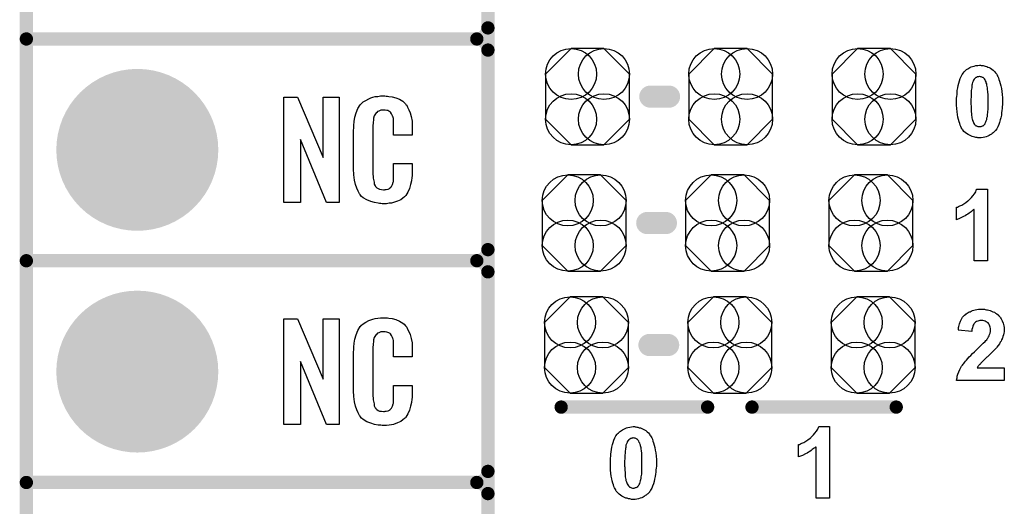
# Model space of a CAD drawing. Extents: x -0.07 to 0.95, y -0.15 to 1.54.
# Tile 2 of 12: x -0.05 to 0.39, y 0.14 to 0.36. Entities that reach past the tile are written whole.
import ezdxf

# ---------------------------------------------------------------- set-up
doc = ezdxf.new("R2010")
doc.units = 0
doc.layers.get('0').update_dxf_attribs({"linetype": 'CONTINUOUS'})
for name, color, linetype in [('gko', 6, 'CONTINUOUS'), ('gto', 2, 'CONTINUOUS'), ('gts', 1, 'CONTINUOUS')]:
    doc.layers.add(name, color=color, linetype=linetype)

# ---------------------------------------------------------------- blocks, each defined once
blk = doc.blocks.new('D24')
at = {"const_width": 0.005}
blk.add_lwpolyline([(-0.0025, 0, 1), (0.0025, 0, 1)], format="xyb", close=True, dxfattribs=at)
blk = doc.blocks.new('D33')
at = {"const_width": 0.003}
blk.add_lwpolyline([(-0.0015, 0, 1), (0.0015, 0, 1)], format="xyb", close=True, dxfattribs=at)
blk = doc.blocks.new('D84')
blk.add_lwpolyline([(-0.0189, 0.0102), (-0.0189, -0.0102), (-0.0074, -0.0217), (0.0074, -0.0217), (0.0189, -0.0102), (0.0189, 0.0102), (0.0074, 0.0217), (-0.0074, 0.0217)], close=True)
for centre in [(-0.0074, 0.0102), (0.0074, 0.0102), (-0.0074, -0.0102), (0.0074, -0.0102)]:
    blk.add_circle(centre, 0.0115)
blk = doc.blocks.new('D53')
at = {"const_width": 0.0365}
blk.add_lwpolyline([(-0.01825, 0, 1), (0.01825, 0, 1)], format="xyb", close=True, dxfattribs=at)

msp = doc.modelspace()

# ---------------------------------------------------------------- linework, layer by layer
at = {"layer": 'gko', "color": 6, "const_width": 0.006}
msp.add_lwpolyline([(-0.05, -0.15), (-0.05, 1.45)], dxfattribs=at)
at = {"layer": 'gto', "color": 2}
for points, const_width in [([(0.158, -0.022), (0.158, 0.722)], 0.006), ([(0.158, 0.355), (0.158, 0.445)], 0.006), ([(-0.05, 0.35), (0.153, 0.35)], 0.006), ([(-0.05, 0.35), (0.153, 0.35)], 0.006), ([(0.153, 0.35), (0.153, 0.35)], 0.006), ([(0.153, 0.35), (0.153, 0.35)], 0.006), ([(0.158, 0.345), (0.158, 0.345)], 0.006), ([(0.158, 0.345), (0.158, 0.345)], 0.006), ([(0.158, 0.345), (0.158, 0.345)], 0.006), ([(0.158, 0.345), (0.158, 0.345)], 0.006), ([(0.158, 0.255), (0.158, 0.345)], 0.006), ([(0.2312, 0.324), (0.2396, 0.324)], 0.01), ([(0.2298, 0.267), (0.2382, 0.267)], 0.01), ([(-0.05, 0.25), (0.153, 0.25)], 0.006), ([(-0.05, 0.25), (0.153, 0.25)], 0.006), ([(0.153, 0.25), (0.153, 0.25)], 0.006), ([(0.153, 0.25), (0.153, 0.25)], 0.006), ([(0.158, 0.245), (0.158, 0.245)], 0.006), ([(0.158, 0.245), (0.158, 0.245)], 0.006), ([(0.158, 0.245), (0.158, 0.245)], 0.006), ([(0.158, 0.245), (0.158, 0.245)], 0.006), ([(0.158, 0.155), (0.158, 0.245)], 0.006), ([(0.2308, 0.212), (0.2392, 0.212)], 0.01), ([(0.191, 0.184), (0.257, 0.184)], 0.006), ([(0.277, 0.184), (0.342, 0.184)], 0.006), ([(-0.05, 0.15), (0.153, 0.15)], 0.006), ([(-0.05, 0.15), (0.153, 0.15)], 0.006), ([(0.153, 0.15), (0.153, 0.15)], 0.006), ([(0.153, 0.15), (0.153, 0.15)], 0.006), ([(0.158, 0.145), (0.158, 0.145)], 0.006), ([(0.158, 0.145), (0.158, 0.145)], 0.006), ([(0.158, 0.145), (0.158, 0.145)], 0.006), ([(0.158, 0.145), (0.158, 0.145)], 0.006), ([(0.158, 0.055), (0.158, 0.145)], 0.006)]:
    msp.add_lwpolyline(points, dxfattribs=dict(at, const_width=const_width))
at = {"layer": 'gto', "color": 2, "const_width": 0.006}
for points in [[(0.153, 0.35, 0.414214), (0.158, 0.355)], [(0.158, 0.345, 0.414214), (0.153, 0.35)], [(0.158, 0.345, 0.414214), (0.153, 0.35)], [(0.153, 0.25, 0.414214), (0.158, 0.255)], [(0.158, 0.245, 0.414214), (0.153, 0.25)], [(0.158, 0.245, 0.414214), (0.153, 0.25)], [(0.153, 0.15, 0.414214), (0.158, 0.155)], [(0.158, 0.145, 0.414214), (0.153, 0.15)], [(0.158, 0.145, 0.414214), (0.153, 0.15)]]:
    msp.add_lwpolyline(points, format="xyb", dxfattribs=at)
at = {"layer": 'gto', "color": 2}
for points in [[(0.3803, 0.3381), (0.3807, 0.3381), (0.3811, 0.338), (0.3816, 0.3379), (0.3821, 0.3377), (0.3828, 0.3376), (0.3833, 0.3373), (0.3839, 0.3371), (0.3845, 0.3368), (0.3851, 0.3364), (0.3857, 0.3359), (0.3863, 0.3354), (0.3868, 0.3348), (0.3868, 0.3348), (0.3869, 0.3346), (0.387, 0.3344), (0.3873, 0.3341), (0.3875, 0.3336), (0.3878, 0.3331), (0.3881, 0.3325), (0.3883, 0.3317), (0.3886, 0.3309), (0.3889, 0.3299), (0.3892, 0.3288), (0.3894, 0.3276), (0.3896, 0.3263), (0.3898, 0.3249), (0.3899, 0.3234), (0.3899, 0.3218), (0.3899, 0.3217), (0.3899, 0.3217), (0.3899, 0.3215), (0.3899, 0.3213), (0.3899, 0.3209), (0.3899, 0.3203), (0.3898, 0.3195), (0.3897, 0.3187), (0.3896, 0.3177), (0.3895, 0.3167), (0.3894, 0.3157), (0.3891, 0.3145), (0.3889, 0.3135), (0.3886, 0.3124), (0.3882, 0.3114), (0.3878, 0.3104), (0.3873, 0.3095), (0.3868, 0.3087), (0.3867, 0.3086), (0.3866, 0.3085), (0.3865, 0.3084), (0.3863, 0.3082), (0.386, 0.3079), (0.3857, 0.3077), (0.3853, 0.3073), (0.3849, 0.3071), (0.3844, 0.3067), (0.3839, 0.3064), (0.3833, 0.3061), (0.3826, 0.3059), (0.3819, 0.3057), (0.3811, 0.3055), (0.3803, 0.3054), (0.3795, 0.3054), (0.3793, 0.3054), (0.3791, 0.3054), (0.3787, 0.3054), (0.3784, 0.3055), (0.3779, 0.3056), (0.3774, 0.3057), (0.3768, 0.3059), (0.3762, 0.306), (0.3756, 0.3063), (0.375, 0.3066), (0.3744, 0.3069), (0.3737, 0.3073), (0.3731, 0.3078), (0.3725, 0.3083), (0.372, 0.309), (0.3719, 0.309), (0.3718, 0.3091), (0.3717, 0.3094), (0.3716, 0.3097), (0.3713, 0.3101), (0.3711, 0.3106), (0.3708, 0.3112), (0.3706, 0.3119), (0.3703, 0.3127), (0.37, 0.3137), (0.3698, 0.3147), (0.3696, 0.3159), (0.3694, 0.3172), (0.3693, 0.3186), (0.3692, 0.3201), (0.3692, 0.3218), (0.3692, 0.3218), (0.3692, 0.3219), (0.3692, 0.322), (0.3692, 0.3222), (0.3692, 0.3227), (0.3692, 0.3233), (0.3693, 0.324), (0.3694, 0.3249), (0.3694, 0.3258), (0.3695, 0.3268), (0.3697, 0.3279), (0.3699, 0.329), (0.3702, 0.3301), (0.3705, 0.3311), (0.3708, 0.3321), (0.3712, 0.3331), (0.3717, 0.334), (0.3723, 0.3348), (0.3723, 0.3349), (0.3724, 0.335), (0.3725, 0.3352), (0.3728, 0.3353), (0.373, 0.3356), (0.3733, 0.3359), (0.3737, 0.3362), (0.3742, 0.3365), (0.3747, 0.3368), (0.3752, 0.3371), (0.3758, 0.3374), (0.3764, 0.3376), (0.3771, 0.3378), (0.3779, 0.338), (0.3787, 0.3381), (0.3795, 0.3382), (0.38, 0.3382), (0.3803, 0.3381)], [(0.3795, 0.3331), (0.3793, 0.3331), (0.3791, 0.333), (0.3789, 0.333), (0.3785, 0.3329), (0.3782, 0.3327), (0.3779, 0.3326), (0.3775, 0.3323), (0.3775, 0.3323), (0.3774, 0.3322), (0.3773, 0.332), (0.3771, 0.3318), (0.3768, 0.3314), (0.3767, 0.331), (0.3764, 0.3304), (0.3762, 0.3298), (0.3762, 0.3297), (0.3762, 0.3297), (0.3762, 0.3295), (0.3761, 0.3293), (0.3761, 0.3291), (0.3761, 0.3287), (0.376, 0.3284), (0.376, 0.3279), (0.3759, 0.3273), (0.3758, 0.3268), (0.3758, 0.3261), (0.3757, 0.3254), (0.3757, 0.3246), (0.3757, 0.3237), (0.3756, 0.3228), (0.3756, 0.3218), (0.3756, 0.3217), (0.3756, 0.3215), (0.3756, 0.3212), (0.3756, 0.3208), (0.3756, 0.3204), (0.3757, 0.3199), (0.3757, 0.3193), (0.3757, 0.3187), (0.3758, 0.3174), (0.3759, 0.3161), (0.3759, 0.3155), (0.376, 0.3149), (0.3761, 0.3144), (0.3762, 0.3139), (0.3762, 0.3139), (0.3763, 0.3136), (0.3764, 0.3133), (0.3766, 0.3128), (0.3768, 0.3124), (0.377, 0.3119), (0.3773, 0.3115), (0.3776, 0.3112), (0.3776, 0.3111), (0.3777, 0.3111), (0.3779, 0.3109), (0.3781, 0.3109), (0.3784, 0.3107), (0.3787, 0.3106), (0.3791, 0.3105), (0.3795, 0.3105), (0.3797, 0.3105), (0.3799, 0.3105), (0.3802, 0.3106), (0.3805, 0.3107), (0.3808, 0.3108), (0.3811, 0.3109), (0.3815, 0.3112), (0.3815, 0.3112), (0.3816, 0.3113), (0.3818, 0.3115), (0.382, 0.3118), (0.3821, 0.3121), (0.3824, 0.3126), (0.3826, 0.3131), (0.3828, 0.3137), (0.3828, 0.3138), (0.3828, 0.3138), (0.3828, 0.314), (0.3829, 0.3142), (0.3829, 0.3145), (0.383, 0.3148), (0.3831, 0.3151), (0.3831, 0.3156), (0.3832, 0.3161), (0.3833, 0.3167), (0.3833, 0.3174), (0.3834, 0.3181), (0.3834, 0.3189), (0.3834, 0.3198), (0.3834, 0.3207), (0.3834, 0.3218), (0.3834, 0.3218), (0.3834, 0.322), (0.3834, 0.3223), (0.3834, 0.3227), (0.3834, 0.3231), (0.3834, 0.3236), (0.3834, 0.3242), (0.3834, 0.3248), (0.3833, 0.3261), (0.3832, 0.3274), (0.3831, 0.328), (0.383, 0.3286), (0.3829, 0.3291), (0.3828, 0.3295), (0.3828, 0.3296), (0.3828, 0.3296), (0.3828, 0.3298), (0.3826, 0.3302), (0.3825, 0.3307), (0.3822, 0.3311), (0.382, 0.3316), (0.3817, 0.332), (0.3815, 0.3323), (0.3814, 0.3324), (0.3813, 0.3325), (0.3811, 0.3326), (0.3809, 0.3327), (0.3806, 0.3328), (0.3803, 0.333), (0.3799, 0.333), (0.3795, 0.3331)], [(0.1121, 0.3242), (0.1127, 0.3242), (0.1133, 0.3241), (0.1149, 0.3239), (0.1165, 0.3235), (0.1181, 0.3228), (0.1196, 0.3219), (0.1203, 0.3214), (0.1209, 0.3207), (0.121, 0.3205), (0.1214, 0.3201), (0.1218, 0.3192), (0.1224, 0.3181), (0.1229, 0.3167), (0.1234, 0.315), (0.1238, 0.3129), (0.1239, 0.3106), (0.1239, 0.3066), (0.1155, 0.3066), (0.1155, 0.3107), (0.1155, 0.3108), (0.1155, 0.3111), (0.1155, 0.3116), (0.1155, 0.3121), (0.1154, 0.3134), (0.1154, 0.3141), (0.1153, 0.3146), (0.1153, 0.3147), (0.1152, 0.3149), (0.115, 0.3154), (0.1146, 0.3163), (0.1141, 0.317), (0.1139, 0.3172), (0.1137, 0.3173), (0.1133, 0.3175), (0.1129, 0.3177), (0.1124, 0.3178), (0.1117, 0.3179), (0.1106, 0.3179), (0.1103, 0.3179), (0.1098, 0.3179), (0.1088, 0.3175), (0.1083, 0.3173), (0.1079, 0.3169), (0.1077, 0.3167), (0.1073, 0.3163), (0.1068, 0.3154), (0.1065, 0.3143), (0.1065, 0.3142), (0.1065, 0.3141), (0.1064, 0.3137), (0.1064, 0.3132), (0.1063, 0.3127), (0.1063, 0.3119), (0.1062, 0.3111), (0.1062, 0.3102), (0.1062, 0.2895), (0.1062, 0.2894), (0.1062, 0.2889), (0.1063, 0.2882), (0.1063, 0.2873), (0.1067, 0.2854), (0.1068, 0.2845), (0.1072, 0.2837), (0.1073, 0.2836), (0.1074, 0.2834), (0.1077, 0.2832), (0.108, 0.2829), (0.1086, 0.2825), (0.1092, 0.2822), (0.1101, 0.2821), (0.111, 0.282), (0.1114, 0.282), (0.1117, 0.2821), (0.1121, 0.2821), (0.1131, 0.2823), (0.1136, 0.2826), (0.114, 0.2829), (0.1141, 0.2829), (0.1141, 0.2831), (0.1145, 0.2835), (0.115, 0.2844), (0.1153, 0.2854), (0.1153, 0.2855), (0.1154, 0.2857), (0.1154, 0.286), (0.1154, 0.2865), (0.1154, 0.2871), (0.1155, 0.2878), (0.1155, 0.2886), (0.1155, 0.2895), (0.1155, 0.2938), (0.1239, 0.2938), (0.1239, 0.29), (0.1239, 0.2899), (0.1239, 0.2897), (0.1239, 0.2894), (0.1239, 0.2889), (0.1238, 0.2883), (0.1237, 0.2876), (0.1235, 0.2861), (0.1231, 0.2844), (0.1227, 0.2826), (0.1219, 0.2809), (0.121, 0.2794), (0.1209, 0.2792), (0.1204, 0.2788), (0.1197, 0.2782), (0.1187, 0.2775), (0.1173, 0.2769), (0.1155, 0.2762), (0.1146, 0.276), (0.1135, 0.2759), (0.1123, 0.2757), (0.1103, 0.2757), (0.1098, 0.2758), (0.1092, 0.2758), (0.1085, 0.2759), (0.1069, 0.2762), (0.1052, 0.2767), (0.1034, 0.2774), (0.1018, 0.2784), (0.1011, 0.279), (0.1005, 0.2797), (0.1005, 0.2798), (0.1004, 0.2799), (0.1002, 0.2802), (0.1, 0.2805), (0.0995, 0.2814), (0.099, 0.2827), (0.0983, 0.2844), (0.0979, 0.2864), (0.0975, 0.2887), (0.0974, 0.2914), (0.0974, 0.3083), (0.0974, 0.3084), (0.0974, 0.3087), (0.0974, 0.3091), (0.0975, 0.3096), (0.0975, 0.3103), (0.0976, 0.311), (0.0978, 0.3128), (0.0981, 0.3147), (0.0987, 0.3167), (0.0994, 0.3186), (0.1005, 0.3203), (0.1005, 0.3203), (0.1006, 0.3204), (0.101, 0.3209), (0.1018, 0.3216), (0.103, 0.3223), (0.1043, 0.323), (0.1053, 0.3234), (0.1062, 0.3237), (0.1072, 0.324), (0.1084, 0.3241), (0.1096, 0.3243), (0.1116, 0.3243), (0.1121, 0.3242)], [(0.0909, 0.2762), (0.0852, 0.2762), (0.0735, 0.3046), (0.0735, 0.2762), (0.0661, 0.2762), (0.0661, 0.3238), (0.0722, 0.3238), (0.0838, 0.2966), (0.0838, 0.3238), (0.0909, 0.3238), (0.0909, 0.2762)], [(0.3832, 0.25), (0.3771, 0.25), (0.3771, 0.2731), (0.377, 0.2731), (0.3769, 0.273), (0.3767, 0.2729), (0.3765, 0.2726), (0.3761, 0.2724), (0.3758, 0.2721), (0.3753, 0.2718), (0.3748, 0.2714), (0.3742, 0.271), (0.3736, 0.2707), (0.373, 0.2702), (0.3723, 0.2699), (0.3708, 0.2692), (0.3692, 0.2685), (0.3692, 0.2741), (0.3692, 0.2741), (0.3693, 0.2741), (0.3694, 0.2742), (0.3696, 0.2742), (0.37, 0.2744), (0.3707, 0.2747), (0.3715, 0.2751), (0.3724, 0.2756), (0.3733, 0.2762), (0.3743, 0.277), (0.3744, 0.277), (0.3745, 0.2771), (0.3746, 0.2772), (0.3748, 0.2774), (0.3753, 0.2779), (0.3759, 0.2785), (0.3765, 0.2792), (0.3772, 0.2801), (0.3778, 0.2811), (0.3782, 0.2822), (0.3832, 0.2822), (0.3832, 0.25)], [(0.3813, 0.2281), (0.3817, 0.2281), (0.3821, 0.228), (0.3827, 0.2279), (0.3832, 0.2278), (0.3844, 0.2275), (0.3856, 0.227), (0.3863, 0.2268), (0.3868, 0.2264), (0.3874, 0.226), (0.3879, 0.2256), (0.388, 0.2255), (0.3881, 0.2255), (0.3882, 0.2253), (0.3883, 0.2251), (0.3886, 0.2249), (0.3888, 0.2246), (0.389, 0.2242), (0.3893, 0.2238), (0.3898, 0.2229), (0.3902, 0.2218), (0.3904, 0.2212), (0.3905, 0.2206), (0.3906, 0.2199), (0.3907, 0.2192), (0.3907, 0.2191), (0.3907, 0.2188), (0.3906, 0.2184), (0.3906, 0.2179), (0.3905, 0.2173), (0.3903, 0.2166), (0.3901, 0.2158), (0.3899, 0.2151), (0.3898, 0.215), (0.3897, 0.2148), (0.3895, 0.2143), (0.3893, 0.2138), (0.3889, 0.2132), (0.3885, 0.2125), (0.388, 0.2118), (0.3874, 0.211), (0.3874, 0.211), (0.3872, 0.2107), (0.3869, 0.2104), (0.3865, 0.21), (0.3859, 0.2094), (0.3852, 0.2087), (0.3844, 0.2079), (0.3834, 0.2069), (0.3834, 0.2069), (0.3833, 0.2068), (0.3831, 0.2067), (0.3829, 0.2065), (0.3824, 0.206), (0.3818, 0.2055), (0.3812, 0.2049), (0.3806, 0.2043), (0.3801, 0.2038), (0.3799, 0.2035), (0.3797, 0.2033), (0.3797, 0.2033), (0.3796, 0.2032), (0.3794, 0.203), (0.3792, 0.2028), (0.3788, 0.2023), (0.3785, 0.2017), (0.3907, 0.2017), (0.3907, 0.196), (0.3692, 0.196), (0.3692, 0.196), (0.3692, 0.1961), (0.3692, 0.1963), (0.3693, 0.1966), (0.3693, 0.1968), (0.3694, 0.1972), (0.3695, 0.198), (0.3698, 0.1989), (0.3702, 0.1999), (0.3706, 0.201), (0.3712, 0.2021), (0.3712, 0.2021), (0.3713, 0.2022), (0.3714, 0.2024), (0.3716, 0.2026), (0.3718, 0.2029), (0.3721, 0.2033), (0.3724, 0.2037), (0.3728, 0.2041), (0.3732, 0.2047), (0.3737, 0.2052), (0.3742, 0.2059), (0.3749, 0.2066), (0.3756, 0.2073), (0.3764, 0.2081), (0.3772, 0.2089), (0.3781, 0.2098), (0.3782, 0.2098), (0.3783, 0.21), (0.3785, 0.2101), (0.3788, 0.2104), (0.3791, 0.2107), (0.3795, 0.2111), (0.3803, 0.2119), (0.3812, 0.2128), (0.382, 0.2136), (0.3824, 0.214), (0.3828, 0.2144), (0.383, 0.2148), (0.3832, 0.215), (0.3833, 0.2151), (0.3834, 0.2154), (0.3836, 0.2157), (0.3839, 0.2162), (0.3841, 0.2168), (0.3843, 0.2174), (0.3845, 0.2181), (0.3845, 0.2188), (0.3845, 0.2188), (0.3845, 0.2189), (0.3845, 0.2191), (0.3845, 0.2195), (0.3844, 0.22), (0.3842, 0.2205), (0.384, 0.221), (0.3838, 0.2215), (0.3834, 0.222), (0.3834, 0.222), (0.3832, 0.2221), (0.3829, 0.2223), (0.3826, 0.2225), (0.3821, 0.2227), (0.3816, 0.2229), (0.381, 0.223), (0.3803, 0.2231), (0.38, 0.2231), (0.3797, 0.223), (0.3792, 0.2229), (0.3787, 0.2228), (0.3782, 0.2226), (0.3777, 0.2223), (0.3773, 0.2219), (0.3772, 0.2219), (0.3771, 0.2217), (0.3769, 0.2214), (0.3767, 0.221), (0.3765, 0.2205), (0.3763, 0.2198), (0.3761, 0.219), (0.376, 0.2181), (0.3699, 0.2187), (0.3699, 0.2187), (0.37, 0.2189), (0.37, 0.2191), (0.37, 0.2195), (0.3701, 0.2199), (0.3702, 0.2204), (0.3704, 0.2209), (0.3705, 0.2215), (0.371, 0.2227), (0.3715, 0.2239), (0.3719, 0.2245), (0.3723, 0.225), (0.3728, 0.2255), (0.3733, 0.2259), (0.3733, 0.226), (0.3734, 0.226), (0.3736, 0.2261), (0.3738, 0.2263), (0.3741, 0.2264), (0.3744, 0.2266), (0.3748, 0.2269), (0.3753, 0.227), (0.3758, 0.2273), (0.3763, 0.2275), (0.3775, 0.2278), (0.379, 0.2281), (0.3797, 0.2281), (0.3805, 0.2282), (0.3809, 0.2282), (0.3813, 0.2281)], [(0.0909, 0.1762), (0.0852, 0.1762), (0.0735, 0.2046), (0.0735, 0.1762), (0.0661, 0.1762), (0.0661, 0.2238), (0.0722, 0.2238), (0.0838, 0.1966), (0.0838, 0.2238), (0.0909, 0.2238), (0.0909, 0.1762)], [(0.1121, 0.2242), (0.1127, 0.2242), (0.1133, 0.2241), (0.1149, 0.2239), (0.1165, 0.2235), (0.1181, 0.2228), (0.1196, 0.2219), (0.1203, 0.2214), (0.1209, 0.2207), (0.121, 0.2205), (0.1214, 0.2201), (0.1218, 0.2192), (0.1224, 0.2181), (0.1229, 0.2167), (0.1234, 0.215), (0.1238, 0.213), (0.1239, 0.2106), (0.1239, 0.2066), (0.1155, 0.2066), (0.1155, 0.2107), (0.1155, 0.2108), (0.1155, 0.2111), (0.1155, 0.2116), (0.1155, 0.2121), (0.1154, 0.2134), (0.1154, 0.2141), (0.1153, 0.2146), (0.1153, 0.2147), (0.1152, 0.2149), (0.115, 0.2154), (0.1146, 0.2163), (0.1141, 0.217), (0.1139, 0.2172), (0.1137, 0.2173), (0.1133, 0.2175), (0.1129, 0.2177), (0.1124, 0.2178), (0.1117, 0.2179), (0.1106, 0.2179), (0.1103, 0.2179), (0.1098, 0.2179), (0.1088, 0.2175), (0.1083, 0.2173), (0.1079, 0.2169), (0.1077, 0.2167), (0.1073, 0.2163), (0.1068, 0.2154), (0.1065, 0.2143), (0.1065, 0.2142), (0.1065, 0.2141), (0.1064, 0.2137), (0.1064, 0.2132), (0.1063, 0.2127), (0.1063, 0.2119), (0.1062, 0.2111), (0.1062, 0.2102), (0.1062, 0.1895), (0.1062, 0.1894), (0.1062, 0.1889), (0.1063, 0.1882), (0.1063, 0.1873), (0.1067, 0.1854), (0.1068, 0.1845), (0.1072, 0.1837), (0.1073, 0.1836), (0.1074, 0.1834), (0.1077, 0.1832), (0.108, 0.1829), (0.1086, 0.1825), (0.1092, 0.1822), (0.1101, 0.1821), (0.111, 0.182), (0.1114, 0.182), (0.1117, 0.1821), (0.1121, 0.1821), (0.1131, 0.1823), (0.1136, 0.1826), (0.114, 0.1829), (0.1141, 0.1829), (0.1141, 0.1831), (0.1145, 0.1835), (0.115, 0.1844), (0.1153, 0.1854), (0.1153, 0.1855), (0.1154, 0.1857), (0.1154, 0.186), (0.1154, 0.1865), (0.1154, 0.187), (0.1155, 0.1878), (0.1155, 0.1886), (0.1155, 0.1895), (0.1155, 0.1938), (0.1239, 0.1938), (0.1239, 0.19), (0.1239, 0.1899), (0.1239, 0.1897), (0.1239, 0.1894), (0.1239, 0.1889), (0.1238, 0.1883), (0.1237, 0.1876), (0.1235, 0.1861), (0.1231, 0.1844), (0.1227, 0.1826), (0.1219, 0.1809), (0.121, 0.1794), (0.1209, 0.1792), (0.1204, 0.1788), (0.1197, 0.1782), (0.1187, 0.1775), (0.1173, 0.1769), (0.1155, 0.1762), (0.1146, 0.176), (0.1135, 0.1759), (0.1123, 0.1757), (0.1103, 0.1757), (0.1098, 0.1758), (0.1092, 0.1758), (0.1085, 0.1759), (0.1069, 0.1762), (0.1052, 0.1767), (0.1034, 0.1774), (0.1018, 0.1784), (0.1011, 0.179), (0.1005, 0.1797), (0.1005, 0.1798), (0.1004, 0.1799), (0.1002, 0.1802), (0.1, 0.1805), (0.0995, 0.1814), (0.099, 0.1827), (0.0983, 0.1844), (0.0979, 0.1864), (0.0975, 0.1887), (0.0974, 0.1914), (0.0974, 0.2083), (0.0974, 0.2084), (0.0974, 0.2087), (0.0974, 0.2091), (0.0975, 0.2096), (0.0975, 0.2103), (0.0976, 0.211), (0.0978, 0.2128), (0.0981, 0.2147), (0.0987, 0.2166), (0.0994, 0.2186), (0.1005, 0.2203), (0.1005, 0.2203), (0.1006, 0.2204), (0.101, 0.2209), (0.1018, 0.2216), (0.103, 0.2223), (0.1043, 0.223), (0.1053, 0.2234), (0.1062, 0.2237), (0.1072, 0.224), (0.1084, 0.2241), (0.1096, 0.2243), (0.1116, 0.2243), (0.1121, 0.2242)], [(0.2243, 0.1751), (0.2247, 0.1751), (0.2251, 0.175), (0.2256, 0.1749), (0.2261, 0.1747), (0.2268, 0.1746), (0.2273, 0.1743), (0.2279, 0.1741), (0.2285, 0.1738), (0.2291, 0.1734), (0.2297, 0.1729), (0.2303, 0.1724), (0.2308, 0.1718), (0.2308, 0.1718), (0.2309, 0.1716), (0.231, 0.1714), (0.2313, 0.1711), (0.2315, 0.1706), (0.2318, 0.1701), (0.2321, 0.1695), (0.2323, 0.1687), (0.2326, 0.1679), (0.2329, 0.1669), (0.2332, 0.1658), (0.2334, 0.1646), (0.2336, 0.1633), (0.2338, 0.1619), (0.2339, 0.1604), (0.2339, 0.1588), (0.2339, 0.1587), (0.2339, 0.1587), (0.2339, 0.1585), (0.2339, 0.1583), (0.2339, 0.1579), (0.2339, 0.1573), (0.2338, 0.1565), (0.2337, 0.1557), (0.2336, 0.1547), (0.2335, 0.1537), (0.2334, 0.1527), (0.2331, 0.1515), (0.2329, 0.1505), (0.2326, 0.1494), (0.2322, 0.1484), (0.2318, 0.1474), (0.2313, 0.1465), (0.2308, 0.1457), (0.2307, 0.1456), (0.2306, 0.1455), (0.2305, 0.1454), (0.2303, 0.1452), (0.23, 0.1449), (0.2297, 0.1447), (0.2293, 0.1443), (0.2289, 0.1441), (0.2284, 0.1437), (0.2279, 0.1434), (0.2273, 0.1431), (0.2266, 0.1429), (0.2259, 0.1427), (0.2251, 0.1425), (0.2243, 0.1424), (0.2235, 0.1424), (0.2233, 0.1424), (0.2231, 0.1424), (0.2227, 0.1424), (0.2224, 0.1425), (0.2219, 0.1426), (0.2214, 0.1427), (0.2208, 0.1429), (0.2202, 0.143), (0.2196, 0.1433), (0.219, 0.1436), (0.2184, 0.1439), (0.2177, 0.1443), (0.2171, 0.1448), (0.2165, 0.1453), (0.216, 0.146), (0.2159, 0.146), (0.2158, 0.1461), (0.2157, 0.1464), (0.2156, 0.1467), (0.2153, 0.1471), (0.2151, 0.1476), (0.2148, 0.1482), (0.2146, 0.1489), (0.2143, 0.1497), (0.214, 0.1507), (0.2138, 0.1517), (0.2136, 0.1529), (0.2134, 0.1542), (0.2133, 0.1556), (0.2132, 0.1571), (0.2132, 0.1588), (0.2132, 0.1588), (0.2132, 0.1589), (0.2132, 0.159), (0.2132, 0.1592), (0.2132, 0.1597), (0.2132, 0.1603), (0.2133, 0.161), (0.2134, 0.1619), (0.2134, 0.1628), (0.2135, 0.1638), (0.2137, 0.1649), (0.2139, 0.166), (0.2142, 0.1671), (0.2145, 0.1681), (0.2148, 0.1691), (0.2152, 0.1701), (0.2157, 0.171), (0.2163, 0.1718), (0.2163, 0.1719), (0.2164, 0.172), (0.2165, 0.1722), (0.2168, 0.1723), (0.217, 0.1726), (0.2173, 0.1729), (0.2177, 0.1732), (0.2182, 0.1735), (0.2187, 0.1738), (0.2192, 0.1741), (0.2198, 0.1744), (0.2204, 0.1746), (0.2211, 0.1748), (0.2219, 0.175), (0.2227, 0.1751), (0.2235, 0.1752), (0.224, 0.1752), (0.2243, 0.1751)], [(0.312, 0.143), (0.3059, 0.143), (0.3059, 0.1661), (0.3059, 0.1661), (0.3058, 0.166), (0.3056, 0.1659), (0.3053, 0.1656), (0.305, 0.1654), (0.3046, 0.1651), (0.3041, 0.1648), (0.3036, 0.1644), (0.3031, 0.164), (0.3025, 0.1637), (0.3018, 0.1632), (0.3011, 0.1629), (0.2997, 0.1622), (0.298, 0.1615), (0.298, 0.1671), (0.298, 0.1671), (0.2981, 0.1671), (0.2982, 0.1672), (0.2984, 0.1672), (0.2989, 0.1674), (0.2995, 0.1677), (0.3003, 0.1681), (0.3012, 0.1686), (0.3022, 0.1692), (0.3032, 0.17), (0.3032, 0.17), (0.3033, 0.1701), (0.3035, 0.1702), (0.3036, 0.1704), (0.3041, 0.1709), (0.3047, 0.1715), (0.3053, 0.1722), (0.306, 0.1731), (0.3066, 0.1741), (0.3071, 0.1752), (0.312, 0.1752), (0.312, 0.143)], [(0.2235, 0.1701), (0.2233, 0.1701), (0.2231, 0.17), (0.2229, 0.17), (0.2225, 0.1699), (0.2222, 0.1698), (0.2219, 0.1696), (0.2215, 0.1693), (0.2215, 0.1693), (0.2214, 0.1692), (0.2213, 0.169), (0.2211, 0.1688), (0.2208, 0.1684), (0.2207, 0.168), (0.2204, 0.1674), (0.2202, 0.1668), (0.2202, 0.1667), (0.2202, 0.1667), (0.2202, 0.1665), (0.2201, 0.1663), (0.2201, 0.1661), (0.2201, 0.1657), (0.22, 0.1654), (0.22, 0.1649), (0.2199, 0.1643), (0.2198, 0.1638), (0.2198, 0.1631), (0.2197, 0.1624), (0.2197, 0.1616), (0.2197, 0.1607), (0.2196, 0.1598), (0.2196, 0.1588), (0.2196, 0.1587), (0.2196, 0.1585), (0.2196, 0.1582), (0.2196, 0.1578), (0.2196, 0.1574), (0.2197, 0.1569), (0.2197, 0.1563), (0.2197, 0.1557), (0.2198, 0.1544), (0.2199, 0.1531), (0.2199, 0.1525), (0.22, 0.1519), (0.2201, 0.1514), (0.2202, 0.1509), (0.2202, 0.1509), (0.2203, 0.1506), (0.2204, 0.1503), (0.2206, 0.1498), (0.2208, 0.1494), (0.221, 0.1489), (0.2213, 0.1485), (0.2216, 0.1482), (0.2216, 0.1481), (0.2217, 0.1481), (0.2219, 0.1479), (0.2221, 0.1479), (0.2224, 0.1477), (0.2227, 0.1476), (0.2231, 0.1475), (0.2235, 0.1475), (0.2237, 0.1475), (0.2239, 0.1475), (0.2242, 0.1476), (0.2245, 0.1477), (0.2248, 0.1478), (0.2251, 0.1479), (0.2255, 0.1482), (0.2255, 0.1482), (0.2256, 0.1483), (0.2258, 0.1485), (0.226, 0.1488), (0.2261, 0.1491), (0.2264, 0.1496), (0.2266, 0.1501), (0.2268, 0.1507), (0.2268, 0.1508), (0.2268, 0.1508), (0.2268, 0.151), (0.2269, 0.1512), (0.2269, 0.1515), (0.227, 0.1518), (0.2271, 0.1521), (0.2271, 0.1526), (0.2272, 0.1531), (0.2273, 0.1537), (0.2273, 0.1544), (0.2273, 0.1551), (0.2274, 0.1559), (0.2274, 0.1568), (0.2274, 0.1577), (0.2274, 0.1588), (0.2274, 0.1588), (0.2274, 0.159), (0.2274, 0.1593), (0.2274, 0.1597), (0.2274, 0.1601), (0.2274, 0.1606), (0.2274, 0.1612), (0.2273, 0.1619), (0.2273, 0.1631), (0.2272, 0.1644), (0.2271, 0.165), (0.227, 0.1656), (0.2269, 0.1661), (0.2268, 0.1665), (0.2268, 0.1666), (0.2268, 0.1666), (0.2268, 0.1668), (0.2266, 0.1672), (0.2265, 0.1677), (0.2262, 0.1681), (0.226, 0.1686), (0.2257, 0.169), (0.2255, 0.1693), (0.2254, 0.1694), (0.2253, 0.1695), (0.2251, 0.1696), (0.2249, 0.1697), (0.2246, 0.1698), (0.2243, 0.17), (0.2239, 0.17), (0.2235, 0.1701)]]:
    msp.add_lwpolyline(points, dxfattribs=at)

# ---------------------------------------------------------------- block references
at = {"layer": 'gto'}
for name, p in [('D33', (0.158, 0.355)), ('D33', (0.158, 0.355)), ('D33', (-0.05, 0.35)), ('D33', (-0.05, 0.35)), ('D33', (0.153, 0.35)), ('D33', (0.153, 0.35)), ('D33', (0.153, 0.35)), ('D33', (0.153, 0.35)), ('D33', (0.153, 0.35)), ('D33', (0.153, 0.35)), ('D33', (0.153, 0.35)), ('D33', (0.158, 0.345)), ('D33', (0.158, 0.345)), ('D33', (0.158, 0.345)), ('D33', (0.158, 0.345)), ('D33', (0.158, 0.345)), ('D33', (0.158, 0.345)), ('D33', (0.158, 0.345)), ('D24', (0.2312, 0.324)), ('D24', (0.2396, 0.324)), ('D24', (0.2298, 0.267)), ('D24', (0.2382, 0.267)), ('D33', (0.158, 0.255)), ('D33', (0.158, 0.255)), ('D33', (-0.05, 0.25)), ('D33', (-0.05, 0.25)), ('D33', (0.153, 0.25)), ('D33', (0.153, 0.25)), ('D33', (0.153, 0.25)), ('D33', (0.153, 0.25)), ('D33', (0.153, 0.25)), ('D33', (0.153, 0.25)), ('D33', (0.153, 0.25)), ('D33', (0.158, 0.245)), ('D33', (0.158, 0.245)), ('D33', (0.158, 0.245)), ('D33', (0.158, 0.245)), ('D33', (0.158, 0.245)), ('D33', (0.158, 0.245)), ('D33', (0.158, 0.245)), ('D24', (0.2308, 0.212)), ('D24', (0.2392, 0.212)), ('D33', (0.191, 0.184)), ('D33', (0.257, 0.184)), ('D33', (0.277, 0.184)), ('D33', (0.342, 0.184)), ('D33', (0.158, 0.155)), ('D33', (0.158, 0.155)), ('D33', (-0.05, 0.15)), ('D33', (-0.05, 0.15)), ('D33', (0.153, 0.15)), ('D33', (0.153, 0.15)), ('D33', (0.153, 0.15)), ('D33', (0.153, 0.15)), ('D33', (0.153, 0.15)), ('D33', (0.153, 0.15)), ('D33', (0.153, 0.15)), ('D33', (0.158, 0.145)), ('D33', (0.158, 0.145)), ('D33', (0.158, 0.145)), ('D33', (0.158, 0.145)), ('D33', (0.158, 0.145)), ('D33', (0.158, 0.145)), ('D33', (0.158, 0.145))]:
    msp.add_blockref(name, p, dxfattribs=at)
at = {"layer": 'gts'}
for name, p in [('D84', (0.2029, 0.324)), ('D84', (0.2674, 0.324)), ('D84', (0.332, 0.324)), ('D53', (0, 0.3)), ('D84', (0.2014, 0.267)), ('D84', (0.266, 0.267)), ('D84', (0.3306, 0.267)), ('D53', (0, 0.2)), ('D84', (0.2024, 0.212)), ('D84', (0.267, 0.212)), ('D84', (0.3316, 0.212))]:
    msp.add_blockref(name, p, dxfattribs=at)

doc.saveas('drawing.dxf')
